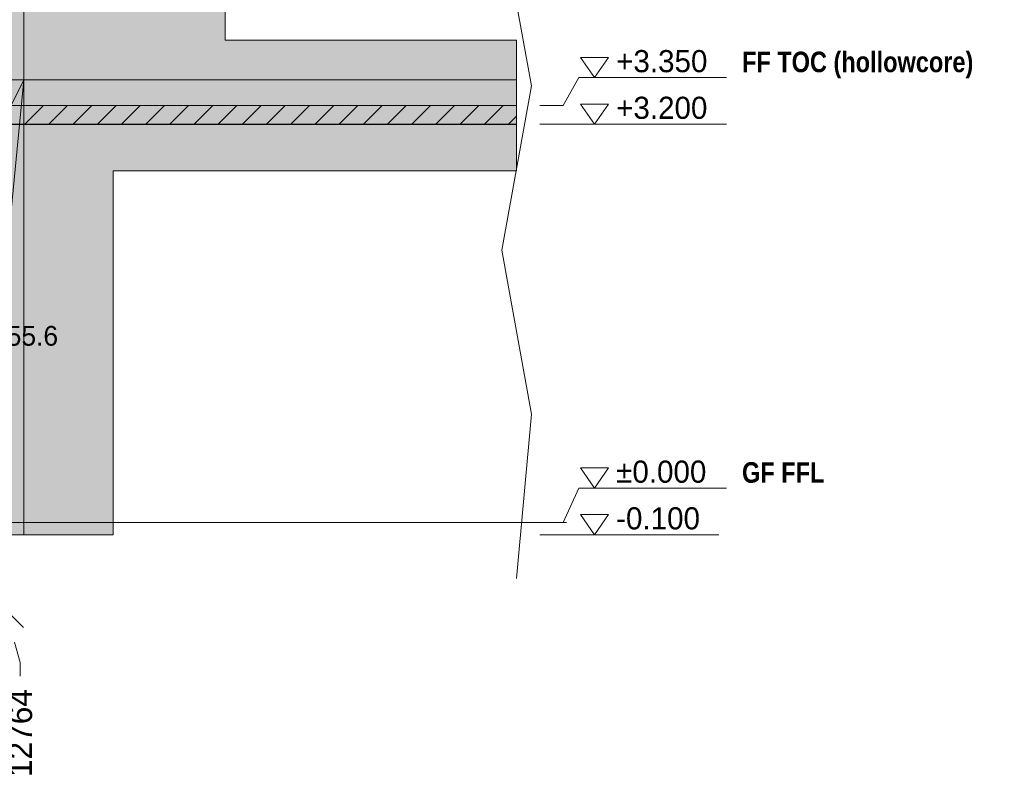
# Model space of a CAD drawing. Header units: millimetres. Extents: x -2200 to 20713, y -2973 to 10107.
# Tile 24 of 33: x 12770 to 20686, y -2025 to 4041. Entities that reach past the tile are written whole.
import ezdxf

# ---------------------------------------------------------------- set-up
doc = ezdxf.new("R2010")
doc.units = ezdxf.units.MM
doc.linetypes.add('DASHED', pattern=[1.524, 1.27, -0.254])
for name, color, linetype in [('FILL-LIGHT', 7, 'Continuous'), ('FILL-WHITE', 7, 'Continuous'), ('LINE-CORE', 7, 'Continuous'), ('LINE-INK', 7, 'Continuous'), ('LINE-STEEL-DASH', 7, 'DASHED'), ('LINE-STEEL_GREY', 7, 'Continuous'), ('TEXT-INK', 7, 'Continuous'), ('TEXT-STEEL', 7, 'Continuous')]:
    doc.layers.add(name, color=color, linetype=linetype)
doc.styles.add('OpenSansCondensed-Bold', font='OpenSansCondensed-Bold.ttf')

msp = doc.modelspace()

# ---------------------------------------------------------------- hatches: boundary and pattern name
at = {"layer": 'FILL-LIGHT', "true_color": 0xcccccf}
h = msp.add_hatch(color=254, dxfattribs=at)
h.dxf.hatch_style = 1
h.paths.add_polyline_path([(16765.5, 3350), (16765.5, 3200), (13084, 3200), (12587.2, 3200), (12587.2, 3212), (12587.2, 3350)])
at = {"layer": 'FILL-WHITE', "true_color": 0xffffff}
h = msp.add_hatch(color=7, dxfattribs=at)
h.dxf.hatch_style = 1
h.paths.add_polyline_path([(12803.1, 6480.2), (12803.1, 3557.6), (12447.3, 3557.6), (12447.3, 6836)])
h = msp.add_hatch(color=7, dxfattribs=at)
h.dxf.hatch_style = 1
h.paths.add_polyline_path([(12447.5, 6835.8), (12803.1, 6480.2), (12803.1, 3557.6), (12447.5, 3557.6), (12447.3, 3556), (12447.3, 3556), (12447.3, 6836)])
h = msp.add_hatch(color=7, dxfattribs=at)
h.dxf.hatch_style = 1
h.paths.add_polyline_path([(12803.1, 6425), (12803.1, 3557.6), (12447.5, 3557.6), (12447.5, 6425)])
h = msp.add_hatch(color=7, dxfattribs=at)
h.dxf.hatch_style = 1
h.paths.add_polyline_path([(12447.5, 3557.6), (12447.5, 6425), (12803.1, 6425), (12803.1, 3557.6)])
h = msp.add_hatch(color=7, dxfattribs=at)
h.dxf.hatch_style = 1
h.paths.add_polyline_path([(12803.1, 6425), (12803.1, 3557.6), (12447.5, 3557.6), (12447.5, 6425)])
h = msp.add_hatch(color=7, dxfattribs=at)
h.dxf.hatch_style = 1
h.paths.add_polyline_path([(12447.5, 3557.6), (12447.5, 6425), (12803.1, 6425), (12803.1, 3557.6)])
h = msp.add_hatch(color=7, dxfattribs=at)
h.dxf.hatch_style = 1
h.paths.add_polyline_path([(12803.1, 6425), (16765.5, 6425), (16765.5, 5600.5), (14422.5, 5600.5), (14422.5, 3875), (16765.5, 3875), (16765.5, 3557.6), (12803.1, 3557.6)])
h = msp.add_hatch(color=7, dxfattribs=at)
h.dxf.hatch_style = 1
h.paths.add_polyline_path([(12803.1, 6425), (16765.5, 6425), (16765.5, 5600.5), (14422.5, 5600.5), (14422.5, 3875), (16765.5, 3875), (16765.5, 3557.6), (12803.1, 3557.6)])
h = msp.add_hatch(color=7, dxfattribs=at)
h.dxf.hatch_style = 1
h.paths.add_polyline_path([(12447.2, 3557.6), (12447.4, 3557.6), (12447.4, 3558), (12447.4, 3557.6), (12803, 3557.6), (12803, -100), (12447.4, -100), (12447.3, -101.6), (12447.3, -101.6), (12447.3, -101.6), (12447.2, -101.6), (12447.2, 3198.7), (12447.4, 3198.7), (12697.2, 3198.7), (12697.2, 3351.3), (12447.2, 3351.3)])
h = msp.add_hatch(color=7, dxfattribs=at)
h.dxf.hatch_style = 1
h.paths.add_polyline_path([(12803, 3557.6), (12803, -100), (12447.2, -100), (12447.2, 3557.6)])
h = msp.add_hatch(color=7, dxfattribs=at)
h.dxf.hatch_style = 1
h.paths.add_polyline_path([(12447.4, 3198.7), (12701.4, 3198.7), (12701.4, 3351.3), (12447.4, 3351.3), (12447.4, 3557.6), (12803, 3557.6), (12803, -100), (12803.1, -101.6), (12803, -100), (12447.4, -100), (12447.4, 3198.7)])
h = msp.add_hatch(color=7, dxfattribs=at)
h.dxf.hatch_style = 1
h.paths.add_polyline_path([(12447.4, 3557.6), (12803, 3557.6), (12803, -100), (12447.4, -100), (12447.4, 3198.7), (12701.4, 3198.7), (12701.4, 3351.3), (12447.4, 3351.3)])
h = msp.add_hatch(color=7, dxfattribs=at)
h.dxf.hatch_style = 1
h.paths.add_polyline_path([(12803, -100), (12447.4, -100), (12803, 3557.4), (12802.9, 3557.4), (12701.4, 3351.3), (12447.4, 3557.6), (12803, 3557.6)])
h = msp.add_hatch(color=7, dxfattribs=at)
h.dxf.hatch_style = 1
h.paths.add_polyline_path([(12701.4, 3198.7), (12701.4, 3351.3), (12803, 3557.6), (12447.4, -100)])
h = msp.add_hatch(color=7, dxfattribs=at)
h.dxf.hatch_style = 1
h.paths.add_polyline_path([(12447.4, 3557.6), (12803, 3557.6), (12803, 3351.3), (12447.4, 3351.3)])
h = msp.add_hatch(color=7, dxfattribs=at)
h.dxf.hatch_style = 1
h.paths.add_polyline_path([(12803.2, 3559.2), (12803.2, 3559.2), (12803.2, 3559.2), (12803.4, 3559.1), (12803, 3557.6)])
h = msp.add_hatch(color=7, dxfattribs=at)
h.dxf.hatch_style = 1
h.paths.add_polyline_path([(12803.2, 3559.2), (12803.2, 3559.2), (12803.2, 3559.2), (12803.4, 3559.1), (12803, 3557.6)])
h = msp.add_hatch(color=7, dxfattribs=at)
h.dxf.hatch_style = 1
h.paths.add_polyline_path([(12803, 3558), (12803, 3557.6), (12803, 3557.6)])
h = msp.add_hatch(color=7, dxfattribs=at)
h.dxf.hatch_style = 1
h.paths.add_polyline_path([(12803, 3557.6), (16765.5, 3557.6), (16765.5, 2825.5), (13522.5, 2825.5), (13522.5, -100), (12803, -100), (12803, 3557.6)])
h = msp.add_hatch(color=7, dxfattribs=at)
h.dxf.hatch_style = 1
h.paths.add_polyline_path([(12803, 3557.6), (16765.5, 3557.6), (16765.5, 3351.3), (12803, 3351.3)])
h = msp.add_hatch(color=7, dxfattribs=at)
h.dxf.hatch_style = 1
h.paths.add_polyline_path([(12701.4, 3351.3), (12803, 3351.3), (12803, 3198.7), (12701.4, 3198.7)])
h = msp.add_hatch(color=7, dxfattribs=at)
h.dxf.hatch_style = 1
h.paths.add_polyline_path([(12803, 3351.3), (16765.5, 3351.3), (16765.5, 3198.7), (12803, 3198.7)])
h = msp.add_hatch(color=7, dxfattribs=at)
h.dxf.hatch_style = 1
h.paths.add_polyline_path([(12447.4, -100), (12447.4, 3198.7), (12803, 3198.7), (12803, -100), (12447.4, -100)])
h = msp.add_hatch(color=7, dxfattribs=at)
h.dxf.hatch_style = 1
h.paths.add_polyline_path([(16765.5, 3198.7), (16765.5, 2825.5), (13522.5, 2825.5), (13522.5, -100), (12803, -100), (12803, 3198.7)])
h = msp.add_hatch(color=7, dxfattribs=at)
h.dxf.hatch_style = 1
h.paths.add_polyline_path([(7430.9, 1301), (13333.4, 1301), (13333.4, 1975), (7430.9, 1975)])

# ---------------------------------------------------------------- linework, layer by layer
at = {"layer": 'LINE-CORE', "lineweight": 5}
for points in [[(12803.1, 6480.2), (12803.1, 3557.6), (12803.1, 3557.6), (12447.3, 3557.6), (12447.3, 6836)], [(12447.5, 6835.8), (12447.5, 6835.8), (12803.1, 6480.2), (12803.1, 6480.2), (12803.1, 3557.6), (12447.5, 3557.6), (12447.3, 3556), (12447.3, 3556), (12447.3, 6836)], [(12803.1, 6425), (12803.1, 3557.6), (12803.1, 3557.6), (12447.5, 3557.6), (12447.5, 6425), (12447.5, 6425)], [(12447.5, 3557.6), (12447.5, 6425), (12803.1, 6425), (12803.1, 6425), (12803.1, 3557.6), (12447.5, 3557.6)], [(12803.1, 6425), (12803.1, 3557.6), (12803.1, 3557.6), (12447.5, 3557.6), (12447.5, 6425), (12447.5, 6425)], [(12447.5, 3557.6), (12447.5, 6425), (12803.1, 6425), (12803.1, 6425), (12803.1, 3557.6), (12447.5, 3557.6)], [(12803.1, 6425), (12803.1, 6425), (16765.5, 6425), (16765.5, 5600.5), (14422.5, 5600.5), (14422.5, 3875), (16765.5, 3875), (16765.5, 3557.6), (12803.1, 3557.6), (12803.1, 6425)], [(12803.1, 6425), (16765.5, 6425), (16765.5, 5600.5), (14422.5, 5600.5), (14422.5, 3875), (16765.5, 3875), (16765.5, 3557.6), (12803.1, 3557.6)], [(12447.2, 3557.6), (12447.4, 3557.6), (12447.4, 3558), (12447.4, 3557.6), (12803, 3557.6), (12803, -100), (12447.4, -100), (12447.3, -101.6), (12447.3, -101.6), (12447.3, -101.6), (12447.2, -101.6), (12447.2, 3198.7), (12447.4, 3198.7), (12697.2, 3198.7), (12697.2, 3351.3), (12447.2, 3351.3)], [(12803, 3557.6), (12803, -100), (12803, -100), (12447.2, -100), (12447.2, 3557.6), (12447.2, 3557.6)], [(12447.4, 3198.7), (12447.4, 3198.7), (12701.4, 3198.7), (12701.4, 3351.3), (12447.4, 3351.3), (12447.4, 3557.6), (12447.4, 3557.6), (12447.4, 3557.6), (12803, 3557.6), (12803, -100), (12803, -100), (12803.1, -101.6), (12803.1, -101.6), (12803, -100), (12447.4, -100), (12447.4, 3198.7), (12447.4, 3198.7)], [(12447.4, 3557.6), (12803, 3557.6), (12803, -100), (12447.4, -100), (12447.4, 3198.7), (12701.4, 3198.7), (12701.4, 3351.3), (12447.4, 3351.3)], [(12803, -100), (12447.4, -100), (12803, 3557.4), (12802.9, 3557.4), (12701.4, 3351.3), (12447.4, 3557.6), (12803, 3557.6)], [(12701.4, 3198.7), (12701.4, 3351.3), (12803, 3557.6), (12803, 3557.6), (12447.4, -100)], [(12447.4, 3557.6), (12803, 3557.6), (12803, 3351.3), (12447.4, 3351.3)], [(12803.2, 3559.2), (12803.2, 3559.2), (12803.2, 3559.2), (12803.4, 3559.1), (12803, 3557.6)], [(12803.2, 3559.2), (12803.2, 3559.2), (12803.2, 3559.2), (12803.4, 3559.1), (12803, 3557.6)], [(12803, 3558), (12803, 3557.6), (12803, 3557.6)], [(12803, 3557.6), (12803, 3557.6), (12803, 3557.6), (12803, 3557.6), (12803, 3557.6)], [(12803, 3557.6), (16765.5, 3557.6), (16765.5, 2825.5), (13522.5, 2825.5), (13522.5, -100), (13522.5, -100), (13522.5, -100), (13522.5, -100), (12803, -100), (12803, 3557.6), (12803, 3557.6)], [(12803, 3557.6), (16765.5, 3557.6), (16765.5, 3351.3), (12803, 3351.3)], [(12701.4, 3351.3), (12803, 3351.3), (12803, 3198.7), (12701.4, 3198.7)], [(12803, 3351.3), (16765.5, 3351.3), (16765.5, 3198.7), (12803, 3198.7), (12803, 3198.7)], [(12447.4, -100), (12447.4, 3198.7), (12803, 3198.7), (12803, 3198.7), (12803, 3198.7), (12803, 3198.7), (12803, -100), (12447.4, -100), (12447.4, -100), (12447.4, -100)], [(16765.5, 3198.7), (16765.5, 2825.5), (13522.5, 2825.5), (13522.5, -100), (12803, -100), (12803, 3198.7)]]:
    msp.add_lwpolyline(points, close=True, dxfattribs=at)
at = {"layer": 'LINE-INK', "lineweight": 5}
for p, q in [((16885.5, 3508.8), (16645.5, 4828.5)), ((17140.5, 3350), (17265.5, 3575)), ((17265.5, 3575), (18452.5, 3575)), ((16645.5, 2189.2), (16885.5, 3508.8)), ((16953, 3350), (17140.5, 3350)), ((16953, 3200), (17140.5, 3200)), ((17140.5, 3200), (17265.5, 3200)), ((17265.5, 3200), (18452.5, 3200)), ((16885.5, 869.6), (16645.5, 2189.2)), ((16765.5, -450), (16885.5, 869.6)), ((17140.5, 0), (17265.5, 275)), ((17265.5, 275), (18452.5, 275)), ((16953, 0), (17140.5, 0)), ((16953, -100), (17140.5, -100)), ((17140.5, -100), (17265.5, -100)), ((17265.5, -100), (18390.5, -100)), ((12658.3, -704.3), (12799.7, -845.7)), ((12729, -962.5), (12774.5, -1127.5)), ((12774.5, -1127.5), (12774.5, -1237.5))]:
    msp.add_line(p, q, dxfattribs=at)
for points in [[(17390.5, 3575), (17278, 3737.5), (17503, 3737.5)], [(16765.5, 3350), (16765.5, 3200), (13084, 3200), (12587.2, 3200), (12587.2, 3212), (12587.2, 3350)], [(17390.5, 3200), (17278, 3362.5), (17503, 3362.5)], [(17390.5, 275), (17278, 437.5), (17503, 437.5)], [(17390.5, -100), (17278, 62.5), (17503, 62.5)]]:
    msp.add_lwpolyline(points, close=True, dxfattribs=at)
at = {"layer": 'LINE-STEEL-DASH', "lineweight": 5}
msp.add_line((-434.6, 0), (17165.5, 0), dxfattribs=at)
at = {"layer": 'LINE-STEEL_GREY', "lineweight": 5}
for p, q in [((12811.3, 3200), (12961.3, 3350)), ((13005.8, 3200), (13155.8, 3350)), ((13200.2, 3200), (13350.2, 3350)), ((13394.7, 3200), (13544.7, 3350)), ((13589.1, 3200), (13739.1, 3350)), ((13783.6, 3200), (13933.6, 3350)), ((13978.1, 3200), (14128.1, 3350)), ((14172.5, 3200), (14322.5, 3350)), ((14367, 3200), (14517, 3350)), ((14561.4, 3200), (14711.4, 3350)), ((14755.9, 3200), (14905.9, 3350)), ((14950.3, 3200), (15100.3, 3350)), ((15144.8, 3200), (15294.8, 3350)), ((15339.2, 3200), (15489.2, 3350)), ((15533.7, 3200), (15683.7, 3350)), ((15728.1, 3200), (15878.1, 3350)), ((15922.6, 3200), (16072.6, 3350)), ((16117.1, 3200), (16267.1, 3350)), ((16311.5, 3200), (16461.5, 3350)), ((16506, 3200), (16656, 3350)), ((16700.4, 3200), (16765.5, 3265))]:
    msp.add_line(p, q, dxfattribs=at)

# ---------------------------------------------------------------- texts
at = {"layer": 'TEXT-INK'}
for s, height, p in [('+3.350', 177.8, (17565.5, 3618.8)), ('+3.200', 177.8, (17565.5, 3243.8)), ('101.6 EPS / 152.4 CONCRETE CORE / 101.6 EPS = 355.6', 158.75, (7468.4, 1420.4)), ('±0.000', 177.8, (17565.5, 318.7)), ('-0.100', 177.8, (17565.5, -56.3))]:
    msp.add_text(s, height=height, dxfattribs=at).set_placement(p)
msp.add_text('12764', height=190.5, rotation=90, dxfattribs=at).set_placement((12869.8, -2048))
at = {"layer": 'TEXT-STEEL', "style": 'OpenSansCondensed-Bold'}
for s, p in [('FF TOC (hollowcore)', (18577.5, 3618.8)), ('GF FFL', (18577.5, 318.7))]:
    msp.add_text(s, height=165.1, dxfattribs=at).set_placement(p)

doc.saveas('drawing.dxf')
